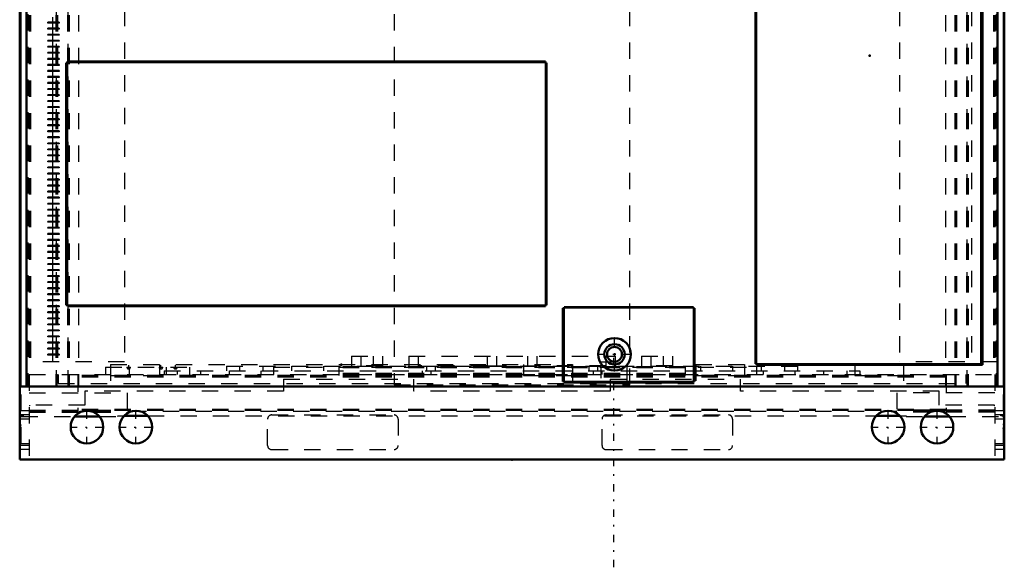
# Model space of a CAD drawing. Header units: inches. Extents: x -30.4 to 30.2, y -6.6 to 60.3.
# Tile 1 of 4: x -30.2 to 30.2, y -6.6 to 27. Entities that reach past the tile are written whole.
import ezdxf

# ---------------------------------------------------------------- set-up
doc = ezdxf.new("R2010")
doc.units = ezdxf.units.IN
doc.header["$MEASUREMENT"] = 0
doc.linetypes.add('Center', pattern=[1.5, 0.45, -0.5, 0.05, -0.5])
doc.linetypes.add('Dashed', pattern=[2, 1, -1])
for name, color, linetype, lineweight in [('2d ConnectionPoints', 7, 'Continuous', 50), ('AM_0', 7, 'Continuous', 50), ('AM_4', 3, 'Continuous', 25), ('AM_7', 7, 'Center', 25), ('AM_9', 6, 'Dashed', 25)]:
    doc.layers.add(name, color=color, linetype=linetype, lineweight=lineweight)

msp = doc.modelspace()

# ---------------------------------------------------------------- linework, layer by layer
at = {"layer": '2d ConnectionPoints'}
for p in [(21.92, 24.759), (6.284, 6.457), (-10.456, 5.829), (17.513, 5.829), (6.252, 5.226), (0, 0)]:
    msp.add_point(p, dxfattribs=at)
at = {"layer": 'AM_0'}
for p, q in [((-29.764, 53.572), (-29.764, 4.492)), ((29.764, 53.572), (29.764, 4.492)), ((14.92, 43.501), (14.92, 5.883)), ((14.954, 43.501), (14.954, 5.883)), ((28.754, 43.501), (28.754, 5.883)), ((28.788, 43.501), (28.788, 5.883)), ((28.854, 43.567), (28.854, 5.817)), ((30.147, 29.706), (30.147, 4.492)), ((30.181, 29.697), (30.181, 0)), ((-30.181, 27.675), (-30.181, 0)), ((-30.147, 27.675), (-30.147, 4.492)), ((-27.259, 24.335), (-27.326, 24.335)), ((-27.326, 24.335), (-27.326, 9.467)), ((-27.292, 24.335), (-27.292, 9.467)), ((-27.26, 24.407), (-27.26, 24.335)), ((2.046, 24.407), (-27.26, 24.407)), ((2.046, 24.373), (-27.26, 24.373)), ((2.112, 24.335), (2.045, 24.335)), ((2.046, 24.407), (2.046, 24.335)), ((2.078, 24.335), (2.078, 9.467)), ((2.112, 24.335), (2.112, 9.467)), ((-27.26, 9.467), (-27.326, 9.467)), ((-27.26, 9.407), (-27.26, 9.473)), ((2.046, 9.441), (-27.26, 9.441)), ((2.046, 9.407), (-27.26, 9.407)), ((2.045, 9.474), (2.046, 9.473)), ((2.046, 9.407), (2.046, 9.473)), ((2.112, 9.467), (2.046, 9.467)), ((3.191, 9.291), (3.125, 9.291)), ((3.125, 9.291), (3.125, 4.791)), ((3.159, 9.291), (3.159, 4.791)), ((3.191, 9.291), (3.191, 9.357)), ((11.125, 9.357), (3.191, 9.357)), ((11.125, 9.323), (3.191, 9.323)), ((3.192, 9.29), (3.191, 9.291)), ((11.125, 9.291), (11.124, 9.29)), ((11.125, 9.291), (11.125, 9.357)), ((11.191, 9.291), (11.125, 9.291)), ((11.157, 9.291), (11.157, 4.791)), ((11.191, 9.291), (11.191, 4.791)), ((14.986, 5.883), (14.92, 5.883)), ((14.986, 5.883), (14.987, 5.884)), ((14.986, 5.817), (14.986, 5.883)), ((28.854, 5.851), (14.986, 5.851)), ((28.854, 5.817), (14.986, 5.817)), ((28.721, 5.884), (28.722, 5.883)), ((28.788, 5.883), (28.722, 5.883)), ((-30.181, 4.492), (30.181, 4.492)), ((3.191, 4.791), (3.125, 4.791)), ((3.191, 4.725), (3.191, 4.791)), ((11.125, 4.759), (3.191, 4.759)), ((11.125, 4.725), (3.191, 4.725)), ((11.124, 4.792), (11.125, 4.791)), ((11.191, 4.791), (11.125, 4.791)), ((11.125, 4.725), (11.125, 4.791)), ((-26.822, 2.643), (-25.29, 2.643)), ((-23.781, 2.689), (-22.331, 2.689)), ((22.331, 2.689), (23.781, 2.689)), ((25.29, 2.643), (26.822, 2.643)), ((-30.181, 0), (30.181, 0))]:
    msp.add_line(p, q, dxfattribs=at)
for centre, radius in [((6.284, 6.457), 1), ((6.284, 6.457), 0.625), ((6.284, 6.457), 0.455), ((-26.056, 2), 1), ((-23.056, 2), 1), ((23.056, 2), 1), ((26.056, 2), 1)]:
    msp.add_circle(centre, radius, dxfattribs=at)
at = {"layer": 'AM_4'}
for p, q in [((14.987, 43.5), (14.987, 5.884)), ((28.721, 43.5), (28.721, 5.884)), ((30.113, 29.715), (30.113, 4.492)), ((-30.113, 27.675), (-30.113, 4.492)), ((2.046, 24.34), (-27.26, 24.34)), ((-27.259, 24.335), (-27.259, 9.474)), ((2.045, 24.335), (2.045, 9.474)), ((2.045, 9.474), (-27.259, 9.474)), ((3.192, 9.29), (3.192, 4.792)), ((11.124, 9.29), (3.192, 9.29)), ((11.124, 9.29), (11.124, 4.792)), ((28.721, 5.884), (14.987, 5.884)), ((28.854, 5.884), (28.788, 5.884)), ((11.124, 4.792), (3.192, 4.792))]:
    msp.add_line(p, q, dxfattribs=at)
at = {"layer": 'AM_7'}
for p, q in [((6.284, 5.407), (6.284, 7.507)), ((5.234, 6.457), (7.334, 6.457)), ((6.252, -6.6), (6.252, 6.6)), ((-23.616, 5.668), (-23.384, 5.668)), ((-23.5, 5.553), (-23.5, 5.783)), ((-21.636, 5.668), (-21.404, 5.668)), ((-21.52, 5.553), (-21.52, 5.783)), ((-20.745, 5.668), (-20.515, 5.668)), ((-20.63, 5.553), (-20.63, 5.783)), ((-26.056, 0.95), (-26.056, 3.05)), ((-23.056, 0.95), (-23.056, 3.05)), ((23.056, 0.95), (23.056, 3.05)), ((26.056, 0.95), (26.056, 3.05)), ((-27.106, 2), (-25.006, 2)), ((-24.106, 2), (-22.006, 2)), ((22.006, 2), (24.106, 2)), ((25.006, 2), (27.106, 2))]:
    msp.add_line(p, q, dxfattribs=at)
at = {"layer": 'AM_9'}
for p, q in [((-29.683, 53.308), (-29.683, 4.492)), ((-29.596, 53.25), (-29.596, 6)), ((-29.562, 53.25), (-29.562, 6)), ((-29.528, 53.25), (-29.528, 6)), ((-27.964, 53.25), (-27.964, 4.492)), ((-27.93, 4.492), (-27.93, 53.25)), ((-27.896, 53.25), (-27.896, 4.492)), ((-27.862, 53.25), (-27.862, 6)), ((-27.244, 53.25), (-27.244, 6)), ((-27.21, 4.492), (-27.21, 53.25)), ((-27.176, 53.25), (-27.176, 4.492)), ((-27.142, 53.25), (-27.142, 4.492)), ((-26.585, 53.25), (-26.585, 4.492)), ((-23.761, 53.573), (-23.761, 6)), ((-7.228, 53.31), (-7.228, 4.578)), ((7.228, 4.578), (7.228, 53.31)), ((23.761, 53.573), (23.761, 6)), ((26.585, 53.25), (26.585, 4.492)), ((27.142, 53.25), (27.142, 4.492)), ((27.176, 53.25), (27.176, 4.492)), ((27.21, 53.25), (27.21, 4.492)), ((27.244, 53.25), (27.244, 6)), ((27.862, 53.25), (27.862, 6)), ((27.896, 4.492), (27.896, 53.25)), ((27.93, 53.25), (27.93, 4.492)), ((27.964, 53.25), (27.964, 4.492)), ((28.161, 53.573), (28.161, 6)), ((29.528, 53.25), (29.528, 6)), ((29.562, 53.25), (29.562, 6)), ((29.596, 53.25), (29.596, 6)), ((29.683, 53.308), (29.683, 4.492)), ((14.986, 43.501), (14.986, 5.883)), ((28.779, 43.5), (28.779, 5.883)), ((-27.764, 26.812), (-28.449, 26.812)), ((-28.449, 26.761), (-28.449, 26.812)), ((-27.764, 26.761), (-28.449, 26.761)), ((-28.161, 27.131), (-28.161, 26.812)), ((-28.161, 26.761), (-28.161, 26.442)), ((-28.101, 26.812), (-28.101, 26.761)), ((-27.764, 26.812), (-27.764, 26.761)), ((-28.449, 26.391), (-28.449, 26.442)), ((-27.764, 26.442), (-28.449, 26.442)), ((-27.764, 26.391), (-28.449, 26.391)), ((-27.764, 26.072), (-28.449, 26.072)), ((-28.449, 26.021), (-28.449, 26.072)), ((-27.764, 26.021), (-28.449, 26.021)), ((-28.161, 26.391), (-28.161, 26.072)), ((-28.161, 26.021), (-28.161, 25.702)), ((-28.101, 26.442), (-28.101, 26.391)), ((-28.101, 26.072), (-28.101, 26.021)), ((-27.764, 26.442), (-27.764, 26.391)), ((-27.764, 26.072), (-27.764, 26.021)), ((-27.764, 25.702), (-28.449, 25.702)), ((-28.449, 25.651), (-28.449, 25.702)), ((-27.764, 25.651), (-28.449, 25.651)), ((-28.161, 25.651), (-28.161, 25.332)), ((-28.101, 25.702), (-28.101, 25.651)), ((-27.764, 25.702), (-27.764, 25.651)), ((-27.764, 25.332), (-28.449, 25.332)), ((-28.449, 25.281), (-28.449, 25.332)), ((-27.764, 25.281), (-28.449, 25.281)), ((-27.764, 24.962), (-28.449, 24.962)), ((-28.449, 24.911), (-28.449, 24.962)), ((-27.764, 24.911), (-28.449, 24.911)), ((-28.161, 25.281), (-28.161, 24.962)), ((-28.161, 24.911), (-28.161, 24.592)), ((-28.101, 25.332), (-28.101, 25.281)), ((-28.101, 24.962), (-28.101, 24.911)), ((-27.764, 25.332), (-27.764, 25.281)), ((-27.764, 24.962), (-27.764, 24.911)), ((-28.449, 24.541), (-28.449, 24.592)), ((-27.764, 24.592), (-28.449, 24.592)), ((-27.764, 24.541), (-28.449, 24.541)), ((-28.449, 24.171), (-28.449, 24.222)), ((-27.764, 24.222), (-28.449, 24.222)), ((-27.764, 24.171), (-28.449, 24.171)), ((-28.161, 24.541), (-28.161, 24.222)), ((-28.161, 24.171), (-28.161, 23.852)), ((-28.101, 24.592), (-28.101, 24.541)), ((-28.101, 24.222), (-28.101, 24.171)), ((-27.764, 24.592), (-27.764, 24.541)), ((-27.764, 24.222), (-27.764, 24.171)), ((-27.26, 24.335), (-27.26, 9.473)), ((2.046, 24.335), (2.046, 9.473)), ((-28.449, 23.801), (-28.449, 23.852)), ((-27.764, 23.852), (-28.449, 23.852)), ((-27.764, 23.801), (-28.449, 23.801)), ((-28.161, 23.801), (-28.161, 23.482)), ((-28.101, 23.852), (-28.101, 23.801)), ((-27.764, 23.852), (-27.764, 23.801)), ((-28.449, 23.431), (-28.449, 23.482)), ((-27.764, 23.482), (-28.449, 23.482)), ((-27.764, 23.431), (-28.449, 23.431)), ((-28.449, 23.061), (-28.449, 23.112)), ((-27.764, 23.112), (-28.449, 23.112)), ((-27.764, 23.061), (-28.449, 23.061)), ((-28.161, 23.431), (-28.161, 23.112)), ((-28.161, 23.061), (-28.161, 22.742)), ((-28.101, 23.482), (-28.101, 23.431)), ((-28.101, 23.112), (-28.101, 23.061)), ((-27.764, 23.482), (-27.764, 23.431)), ((-27.764, 23.112), (-27.764, 23.061)), ((-27.764, 22.742), (-28.449, 22.742)), ((-28.449, 22.691), (-28.449, 22.742)), ((-27.764, 22.691), (-28.449, 22.691)), ((-28.449, 22.321), (-28.449, 22.372)), ((-27.764, 22.372), (-28.449, 22.372)), ((-28.161, 22.691), (-28.161, 22.372)), ((-28.101, 22.742), (-28.101, 22.691)), ((-28.101, 22.372), (-28.101, 22.321)), ((-27.764, 22.742), (-27.764, 22.691)), ((-27.764, 22.372), (-27.764, 22.321)), ((-27.764, 22.321), (-28.449, 22.321)), ((-28.449, 21.951), (-28.449, 22.002)), ((-27.764, 22.002), (-28.449, 22.002)), ((-27.764, 21.951), (-28.449, 21.951)), ((-28.161, 22.321), (-28.161, 22.002)), ((-28.161, 21.951), (-28.161, 21.632)), ((-28.101, 22.002), (-28.101, 21.951)), ((-27.764, 22.002), (-27.764, 21.951)), ((-28.449, 21.581), (-28.449, 21.632)), ((-27.764, 21.632), (-28.449, 21.632)), ((-27.764, 21.581), (-28.449, 21.581)), ((-27.764, 21.262), (-28.449, 21.262)), ((-28.449, 21.211), (-28.449, 21.262)), ((-27.764, 21.211), (-28.449, 21.211)), ((-28.161, 21.581), (-28.161, 21.262)), ((-28.161, 21.211), (-28.161, 20.892)), ((-28.101, 21.632), (-28.101, 21.581)), ((-28.101, 21.262), (-28.101, 21.211)), ((-27.764, 21.632), (-27.764, 21.581)), ((-27.764, 21.262), (-27.764, 21.211)), ((-28.449, 20.841), (-28.449, 20.892)), ((-27.764, 20.892), (-28.449, 20.892)), ((-27.764, 20.841), (-28.449, 20.841)), ((-28.161, 20.841), (-28.161, 20.522)), ((-28.101, 20.892), (-28.101, 20.841)), ((-27.764, 20.892), (-27.764, 20.841)), ((-28.449, 20.471), (-28.449, 20.522)), ((-27.764, 20.522), (-28.449, 20.522)), ((-27.764, 20.471), (-28.449, 20.471)), ((-27.764, 20.152), (-28.449, 20.152)), ((-28.449, 20.101), (-28.449, 20.152)), ((-27.764, 20.101), (-28.449, 20.101)), ((-28.161, 20.471), (-28.161, 20.152)), ((-28.161, 20.101), (-28.161, 19.782)), ((-28.101, 20.522), (-28.101, 20.471)), ((-28.101, 20.152), (-28.101, 20.101)), ((-27.764, 20.522), (-27.764, 20.471)), ((-27.764, 20.152), (-27.764, 20.101)), ((-27.764, 19.782), (-28.449, 19.782)), ((-28.449, 19.731), (-28.449, 19.782)), ((-27.764, 19.731), (-28.449, 19.731)), ((-28.449, 19.361), (-28.449, 19.412)), ((-27.764, 19.412), (-28.449, 19.412)), ((-27.764, 19.361), (-28.449, 19.361)), ((-28.161, 19.731), (-28.161, 19.412)), ((-28.161, 19.361), (-28.161, 19.042)), ((-28.101, 19.782), (-28.101, 19.731)), ((-28.101, 19.412), (-28.101, 19.361)), ((-27.764, 19.782), (-27.764, 19.731)), ((-27.764, 19.412), (-27.764, 19.361)), ((-28.449, 18.991), (-28.449, 19.042)), ((-27.764, 19.042), (-28.449, 19.042)), ((-27.764, 18.991), (-28.449, 18.991)), ((-28.161, 18.991), (-28.161, 18.672)), ((-28.101, 19.042), (-28.101, 18.991)), ((-27.764, 19.042), (-27.764, 18.991)), ((-27.764, 18.672), (-28.449, 18.672)), ((-28.449, 18.621), (-28.449, 18.672)), ((-27.764, 18.621), (-28.449, 18.621)), ((-28.449, 18.251), (-28.449, 18.302)), ((-27.764, 18.302), (-28.449, 18.302)), ((-27.764, 18.251), (-28.449, 18.251)), ((-28.161, 18.621), (-28.161, 18.302)), ((-28.161, 18.251), (-28.161, 17.932)), ((-28.101, 18.672), (-28.101, 18.621)), ((-28.101, 18.302), (-28.101, 18.251)), ((-27.764, 18.672), (-27.764, 18.621)), ((-27.764, 18.302), (-27.764, 18.251)), ((-27.764, 17.932), (-28.449, 17.932)), ((-28.449, 17.881), (-28.449, 17.932)), ((-27.764, 17.881), (-28.449, 17.881)), ((-28.449, 17.511), (-28.449, 17.562)), ((-27.764, 17.562), (-28.449, 17.562)), ((-27.764, 17.511), (-28.449, 17.511)), ((-28.161, 17.881), (-28.161, 17.562)), ((-28.161, 17.511), (-28.161, 17.192)), ((-28.101, 17.932), (-28.101, 17.881)), ((-28.101, 17.562), (-28.101, 17.511)), ((-27.764, 17.932), (-27.764, 17.881)), ((-27.764, 17.562), (-27.764, 17.511)), ((-27.764, 17.192), (-28.449, 17.192)), ((-28.449, 17.141), (-28.449, 17.192)), ((-27.764, 17.141), (-28.449, 17.141)), ((-28.161, 17.141), (-28.161, 16.822)), ((-28.101, 17.192), (-28.101, 17.141)), ((-27.764, 17.192), (-27.764, 17.141)), ((-28.449, 16.771), (-28.449, 16.822)), ((-27.764, 16.822), (-28.449, 16.822)), ((-27.764, 16.771), (-28.449, 16.771)), ((-27.764, 16.452), (-28.449, 16.452)), ((-28.449, 16.401), (-28.449, 16.452)), ((-27.764, 16.401), (-28.449, 16.401)), ((-28.161, 16.771), (-28.161, 16.452)), ((-28.161, 16.401), (-28.161, 16.082)), ((-28.101, 16.822), (-28.101, 16.771)), ((-28.101, 16.452), (-28.101, 16.401)), ((-27.764, 16.822), (-27.764, 16.771)), ((-27.764, 16.452), (-27.764, 16.401)), ((-27.764, 16.082), (-28.449, 16.082)), ((-28.449, 16.031), (-28.449, 16.082)), ((-27.764, 16.031), (-28.449, 16.031)), ((-27.764, 15.712), (-28.449, 15.712)), ((-28.449, 15.661), (-28.449, 15.712)), ((-28.161, 16.031), (-28.161, 15.712)), ((-28.101, 16.082), (-28.101, 16.031)), ((-28.101, 15.712), (-28.101, 15.661)), ((-27.764, 16.082), (-27.764, 16.031)), ((-27.764, 15.712), (-27.764, 15.661)), ((-27.764, 15.661), (-28.449, 15.661)), ((-28.449, 15.291), (-28.449, 15.342)), ((-27.764, 15.342), (-28.449, 15.342)), ((-27.764, 15.291), (-28.449, 15.291)), ((-28.161, 15.661), (-28.161, 15.342)), ((-28.161, 15.291), (-28.161, 14.972)), ((-28.101, 15.342), (-28.101, 15.291)), ((-27.764, 15.342), (-27.764, 15.291)), ((-28.449, 14.921), (-28.449, 14.972)), ((-27.764, 14.972), (-28.449, 14.972)), ((-27.764, 14.921), (-28.449, 14.921)), ((-27.764, 14.602), (-28.449, 14.602)), ((-28.449, 14.551), (-28.449, 14.602)), ((-27.764, 14.551), (-28.449, 14.551)), ((-28.161, 14.921), (-28.161, 14.602)), ((-28.161, 14.551), (-28.161, 14.232)), ((-28.101, 14.972), (-28.101, 14.921)), ((-28.101, 14.602), (-28.101, 14.551)), ((-27.764, 14.972), (-27.764, 14.921)), ((-27.764, 14.602), (-27.764, 14.551)), ((-28.449, 14.181), (-28.449, 14.232)), ((-27.764, 14.232), (-28.449, 14.232)), ((-27.764, 14.181), (-28.449, 14.181)), ((-28.161, 14.181), (-28.161, 13.862)), ((-28.101, 14.232), (-28.101, 14.181)), ((-27.764, 14.232), (-27.764, 14.181)), ((-27.764, 13.862), (-28.449, 13.862)), ((-28.449, 13.811), (-28.449, 13.862)), ((-27.764, 13.811), (-28.449, 13.811)), ((-28.449, 13.441), (-28.449, 13.492)), ((-27.764, 13.492), (-28.449, 13.492)), ((-27.764, 13.441), (-28.449, 13.441)), ((-28.161, 13.811), (-28.161, 13.492)), ((-28.161, 13.441), (-28.161, 13.122)), ((-28.101, 13.862), (-28.101, 13.811)), ((-28.101, 13.492), (-28.101, 13.441)), ((-27.764, 13.862), (-27.764, 13.811)), ((-27.764, 13.492), (-27.764, 13.441)), ((-28.449, 13.071), (-28.449, 13.122)), ((-27.764, 13.122), (-28.449, 13.122)), ((-27.764, 13.071), (-28.449, 13.071)), ((-28.449, 12.701), (-28.449, 12.752)), ((-27.764, 12.752), (-28.449, 12.752)), ((-27.764, 12.701), (-28.449, 12.701)), ((-28.161, 13.071), (-28.161, 12.752)), ((-28.161, 12.701), (-28.161, 12.382)), ((-28.101, 13.122), (-28.101, 13.071)), ((-28.101, 12.752), (-28.101, 12.701)), ((-27.764, 13.122), (-27.764, 13.071)), ((-27.764, 12.752), (-27.764, 12.701)), ((-27.764, 12.382), (-28.449, 12.382)), ((-28.449, 12.331), (-28.449, 12.382)), ((-27.764, 12.331), (-28.449, 12.331)), ((-28.161, 12.331), (-28.161, 12.012)), ((-28.101, 12.382), (-28.101, 12.331)), ((-27.764, 12.382), (-27.764, 12.331)), ((-28.449, 11.961), (-28.449, 12.012)), ((-27.764, 12.012), (-28.449, 12.012)), ((-27.764, 11.961), (-28.449, 11.961)), ((-27.764, 11.642), (-28.449, 11.642)), ((-28.449, 11.591), (-28.449, 11.642)), ((-27.764, 11.591), (-28.449, 11.591)), ((-28.161, 11.961), (-28.161, 11.642)), ((-28.161, 11.591), (-28.161, 11.272)), ((-28.101, 12.012), (-28.101, 11.961)), ((-28.101, 11.642), (-28.101, 11.591)), ((-27.764, 12.012), (-27.764, 11.961)), ((-27.764, 11.642), (-27.764, 11.591)), ((-27.764, 11.272), (-28.449, 11.272)), ((-28.449, 11.221), (-28.449, 11.272)), ((-27.764, 11.221), (-28.449, 11.221)), ((-27.764, 10.902), (-28.449, 10.902)), ((-28.449, 10.851), (-28.449, 10.902)), ((-28.161, 11.221), (-28.161, 10.902)), ((-28.101, 11.272), (-28.101, 11.221)), ((-28.101, 10.902), (-28.101, 10.851)), ((-27.764, 11.272), (-27.764, 11.221)), ((-27.764, 10.902), (-27.764, 10.851)), ((-27.764, 10.851), (-28.449, 10.851)), ((-27.764, 10.532), (-28.449, 10.532)), ((-28.449, 10.481), (-28.449, 10.532)), ((-27.764, 10.481), (-28.449, 10.481)), ((-28.161, 10.851), (-28.161, 10.532)), ((-28.161, 10.481), (-28.161, 10.162)), ((-28.101, 10.532), (-28.101, 10.481)), ((-27.764, 10.532), (-27.764, 10.481)), ((-28.449, 10.111), (-28.449, 10.162)), ((-27.764, 10.162), (-28.449, 10.162)), ((-27.764, 10.111), (-28.449, 10.111)), ((-28.449, 9.741), (-28.449, 9.792)), ((-27.764, 9.792), (-28.449, 9.792)), ((-27.764, 9.741), (-28.449, 9.741)), ((-28.161, 10.111), (-28.161, 9.792)), ((-28.161, 9.741), (-28.161, 9.422)), ((-28.101, 10.162), (-28.101, 10.111)), ((-28.101, 9.792), (-28.101, 9.741)), ((-27.764, 10.162), (-27.764, 10.111)), ((-27.764, 9.792), (-27.764, 9.741)), ((-28.449, 9.371), (-28.449, 9.422)), ((-27.764, 9.422), (-28.449, 9.422)), ((-27.764, 9.371), (-28.449, 9.371)), ((-28.161, 9.371), (-28.161, 9.052)), ((-28.101, 9.422), (-28.101, 9.371)), ((-27.764, 9.422), (-27.764, 9.371)), ((-27.26, 9.473), (-27.259, 9.474)), ((2.046, 9.467), (-27.26, 9.467)), ((-27.259, 9.474), (-27.259, 9.467)), ((2.046, 9.474), (2.045, 9.474)), ((2.045, 9.474), (2.045, 9.467)), ((11.125, 9.291), (3.191, 9.291)), ((3.191, 9.291), (3.191, 4.791)), ((3.192, 9.29), (3.191, 9.29)), ((3.192, 9.291), (3.192, 9.29)), ((11.124, 9.291), (11.124, 9.29)), ((11.125, 9.29), (11.124, 9.29)), ((11.125, 9.291), (11.125, 4.791)), ((-28.449, 9.001), (-28.449, 9.052)), ((-27.764, 9.052), (-28.449, 9.052)), ((-27.764, 9.001), (-28.449, 9.001)), ((-28.449, 8.631), (-28.449, 8.682)), ((-27.764, 8.682), (-28.449, 8.682)), ((-27.764, 8.631), (-28.449, 8.631)), ((-28.161, 9.001), (-28.161, 8.682)), ((-28.161, 8.631), (-28.161, 8.312)), ((-28.101, 9.052), (-28.101, 9.001)), ((-28.101, 8.682), (-28.101, 8.631)), ((-27.764, 9.052), (-27.764, 9.001)), ((-27.764, 8.682), (-27.764, 8.631)), ((-27.764, 8.312), (-28.449, 8.312)), ((-28.449, 8.261), (-28.449, 8.312)), ((-27.764, 8.261), (-28.449, 8.261)), ((-28.449, 7.891), (-28.449, 7.942)), ((-27.764, 7.942), (-28.449, 7.942)), ((-27.764, 7.891), (-28.449, 7.891)), ((-28.161, 8.261), (-28.161, 7.942)), ((-28.161, 7.891), (-28.161, 7.572)), ((-28.101, 8.312), (-28.101, 8.261)), ((-28.101, 7.942), (-28.101, 7.891)), ((-27.764, 8.312), (-27.764, 8.261)), ((-27.764, 7.942), (-27.764, 7.891)), ((-27.764, 7.572), (-28.449, 7.572)), ((-28.449, 7.521), (-28.449, 7.572)), ((-27.764, 7.521), (-28.449, 7.521)), ((-28.161, 7.521), (-28.161, 7.202)), ((-28.101, 7.572), (-28.101, 7.521)), ((-27.764, 7.572), (-27.764, 7.521)), ((-28.449, 7.151), (-28.449, 7.202)), ((-27.764, 7.202), (-28.449, 7.202)), ((-27.764, 7.151), (-28.449, 7.151)), ((-28.449, 6.781), (-28.449, 6.832)), ((-27.764, 6.832), (-28.449, 6.832)), ((-27.764, 6.781), (-28.449, 6.781)), ((-28.161, 7.151), (-28.161, 6.832)), ((-28.161, 6.781), (-28.161, 6.462)), ((-28.101, 7.202), (-28.101, 7.151)), ((-28.101, 6.832), (-28.101, 6.781)), ((-27.764, 7.202), (-27.764, 7.151)), ((-27.764, 6.832), (-27.764, 6.781)), ((-28.449, 6.411), (-28.449, 6.462)), ((-27.764, 6.462), (-28.449, 6.462)), ((-27.764, 6.411), (-28.449, 6.411)), ((-28.161, 6.411), (-28.161, 6)), ((-28.101, 6.462), (-28.101, 6.411)), ((-27.764, 6.462), (-27.764, 6.411)), ((-9.837, 6.348), (-9.837, 5.738)), ((-9.837, 6.348), (-7.931, 6.348)), ((-9.259, 6.348), (-9.259, 5.738)), ((-8.509, 6.348), (-8.509, 5.738)), ((-7.931, 6.348), (-7.931, 5.738)), ((-6.328, 6.348), (-6.328, 5.738)), ((-6.328, 6.348), (6.328, 6.348)), ((-5.75, 6.348), (-5.75, 5.738)), ((-1.531, 6.348), (-1.531, 5.738)), ((-0.953, 6.348), (-0.953, 5.738)), ((0.953, 6.348), (0.953, 5.738)), ((1.531, 6.348), (1.531, 5.738)), ((5.75, 6.348), (5.75, 5.738)), ((6.328, 6.348), (6.328, 5.738)), ((7.931, 6.348), (7.931, 5.738)), ((7.931, 6.348), (9.837, 6.348)), ((8.509, 6.348), (8.509, 5.738)), ((9.259, 6.348), (9.259, 5.738)), ((9.837, 6.348), (9.837, 5.738)), ((-23.761, 6), (-29.764, 6)), ((-24.929, 5.668), (-24.929, 5.226)), ((-24.929, 5.668), (-19.746, 5.668)), ((-24.612, 5.829), (-24.612, 4.667)), ((-24.612, 5.829), (3.7, 5.829)), ((-23.468, 5.668), (-23.468, 5.226)), ((-21.615, 5.829), (-21.615, 5.166)), ((-21.328, 5.453), (-21.328, 5.226)), ((-21.328, 5.453), (21.328, 5.453)), ((-21.207, 5.668), (-21.207, 5.226)), ((-20.522, 5.453), (-20.522, 5.226)), ((-19.746, 5.226), (-19.746, 5.668)), ((-19.1, 5.453), (-19.1, 5.226)), ((-17.504, 5.738), (-17.504, 5.453)), ((-17.504, 5.738), (17.504, 5.738)), ((-17.336, 5.453), (-17.336, 5.226)), ((-16.697, 5.738), (-16.697, 5.453)), ((-15.389, 5.453), (-15.389, 5.226)), ((-15.275, 5.738), (-15.275, 5.453)), ((-14.617, 5.668), (14.987, 5.668)), ((-14.617, 5.668), (-14.617, 5.226)), ((-13.512, 5.738), (-13.512, 5.453)), ((-11.564, 5.738), (-11.564, 5.453)), ((-10.625, 5.738), (-10.625, 5.167)), ((10.625, 5.687), (-10.625, 5.687)), ((10.625, 5.627), (-10.625, 5.627)), ((-7.931, 5.747), (-9.837, 5.747)), ((-1.531, 5.742), (-5.75, 5.742)), ((-5.499, 5.453), (-5.499, 5.226)), ((-5.234, 5.738), (-5.234, 5.453)), ((-4.973, 5.453), (-4.973, 5.226)), ((-4.708, 5.738), (-4.708, 5.453)), ((-1.531, 5.742), (-1.336, 5.747)), ((-1.336, 5.747), (1.336, 5.747)), ((0.703, 5.829), (0.703, 5.166)), ((5.75, 5.742), (1.531, 5.742)), ((3.7, 5.829), (3.7, 4.667)), ((4.708, 5.738), (4.708, 5.453)), ((4.973, 5.453), (4.973, 5.226)), ((5.234, 5.738), (5.234, 5.453)), ((5.44, 6), (7.065, 6)), ((5.44, 6), (5.44, 4.667)), ((5.499, 5.453), (5.499, 5.226)), ((7.065, 4.667), (7.065, 6)), ((9.837, 5.747), (7.931, 5.747)), ((10.625, 5.738), (10.625, 5.167)), ((11.26, 5.829), (11.26, 4.667)), ((11.26, 5.829), (24.01, 5.829)), ((11.564, 5.738), (11.564, 5.453)), ((13.512, 5.738), (13.512, 5.453)), ((14.257, 5.829), (14.257, 5.166)), ((14.987, 5.884), (14.986, 5.884)), ((28.722, 5.883), (14.986, 5.883)), ((14.987, 5.668), (14.987, 5.226)), ((15.275, 5.738), (15.275, 5.453)), ((15.389, 5.453), (15.389, 5.226)), ((16.697, 5.738), (16.697, 5.453)), ((17.336, 5.453), (17.336, 5.226)), ((17.504, 5.738), (17.504, 5.453)), ((19.1, 5.453), (19.1, 5.226)), ((20.522, 5.453), (20.522, 5.226)), ((21.013, 5.829), (21.013, 5.166)), ((21.328, 5.453), (21.328, 5.226)), ((29.764, 6), (23.761, 6)), ((24.01, 5.829), (24.01, 4.667)), ((28.788, 5.884), (28.721, 5.884)), ((-29.594, 5.226), (-29.594, 0.058)), ((-29.594, 5.226), (29.594, 5.226)), ((-27.825, 5.226), (-27.825, 4.667)), ((-26.625, 5.167), (-26.625, 2.964)), ((26.625, 5.167), (-26.625, 5.167)), ((26.625, 5.107), (-26.625, 5.107)), ((26.625, 5.047), (-26.625, 5.047)), ((-24.612, 5.166), (-21.615, 5.166)), ((-14.008, 4.939), (-6.008, 4.939)), ((-14.008, 4.939), (-14.008, 4.189)), ((10.625, 5.287), (-10.625, 5.287)), ((10.625, 5.227), (-10.625, 5.227)), ((-6.008, 4.189), (-6.008, 4.939)), ((0.703, 5.166), (3.7, 5.166)), ((6.008, 4.939), (14.008, 4.939)), ((6.008, 4.939), (6.008, 4.189)), ((11.26, 5.166), (14.257, 5.166)), ((14.008, 4.189), (14.008, 4.939)), ((21.013, 5.166), (24.01, 5.166)), ((26.625, 5.167), (26.625, 2.964)), ((27.825, 5.226), (27.825, 4.667)), ((29.594, 5.226), (29.594, 0.058)), ((-29.683, 4.562), (-29.764, 4.562)), ((-27.825, 4.667), (27.825, 4.667)), ((-7.228, 4.578), (7.228, 4.578)), ((11.125, 4.791), (3.191, 4.791)), ((11.125, 4.792), (11.124, 4.792)), ((29.683, 4.562), (29.764, 4.562)), ((-30.181, 4.003), (-30.114, 4.003)), ((-30.147, 4.003), (-30.147, 2.277)), ((-30.114, 4.003), (-30.114, 0)), ((-29.594, 4.104), (-23.59, 4.104)), ((-14.008, 4.189), (-26.188, 4.189)), ((-26.188, 4.189), (-26.188, 3.347)), ((-23.59, 4.104), (-23.59, 2.904)), ((6.008, 4.189), (-6.008, 4.189)), ((26.188, 4.189), (14.008, 4.189)), ((23.59, 4.104), (23.59, 2.904)), ((29.594, 4.104), (23.59, 4.104)), ((26.188, 3.347), (26.188, 4.189)), ((30.114, 4.003), (30.114, 0)), ((30.181, 4.003), (30.114, 4.003)), ((30.147, 4.003), (30.147, 2.277)), ((-30.114, 3.393), (-30.16, 3.393)), ((-30.16, 3.393), (-30.16, 2.735)), ((-29.573, 3.301), (-29.594, 3.301)), ((-29.594, 3.024), (-23.59, 3.024)), ((-29.573, 3.347), (-29.573, 3.301)), ((-26.188, 3.347), (-29.573, 3.347)), ((26.625, 3.077), (-26.625, 3.077)), ((29.594, 3.024), (23.59, 3.024)), ((29.573, 3.347), (26.188, 3.347)), ((29.573, 3.301), (29.573, 3.347)), ((29.594, 3.301), (29.573, 3.301)), ((30.16, 3.393), (30.114, 3.393)), ((30.16, 2.735), (30.16, 3.393)), ((-30.147, 2.937), (-30.181, 2.937)), ((-29.594, 3), (-30.114, 3)), ((-29.594, 2.74), (-30.114, 2.74)), ((-29.594, 2.49), (-30.114, 2.49)), ((-29.973, 2.689), (-30.068, 2.689)), ((-30.068, 2.643), (-26.822, 2.643)), ((-29.973, 2.74), (-29.973, 2.689)), ((-29.594, 2.964), (-23.59, 2.964)), ((-29.594, 2.904), (-23.59, 2.904)), ((26.625, 3.017), (-26.625, 3.017)), ((-25.29, 2.643), (-24.16, 2.643)), ((-24.16, 2.643), (-24.16, 2.689)), ((-24.16, 2.689), (-23.781, 2.689)), ((23.59, 2.957), (-23.59, 2.957)), ((-22.331, 2.689), (22.331, 2.689)), ((-14.982, 0.87), (-14.982, 2.49)), ((-14.732, 2.74), (-7.232, 2.74)), ((-6.982, 2.49), (-6.982, 0.87)), ((5.518, 0.87), (5.518, 2.49)), ((5.768, 2.74), (13.268, 2.74)), ((13.518, 2.49), (13.518, 0.87)), ((29.594, 2.964), (23.59, 2.964)), ((29.594, 2.904), (23.59, 2.904)), ((23.781, 2.689), (24.16, 2.689)), ((24.16, 2.689), (24.16, 2.643)), ((24.16, 2.643), (25.29, 2.643)), ((26.822, 2.643), (30.068, 2.643)), ((30.114, 3), (29.594, 3)), ((30.114, 2.74), (29.594, 2.74)), ((30.114, 2.49), (29.594, 2.49)), ((29.973, 2.689), (29.973, 2.74)), ((30.068, 2.689), (29.973, 2.689)), ((30.181, 2.937), (30.147, 2.937)), ((-30.147, 1.723), (-30.147, 0)), ((30.147, 1.723), (30.147, 0)), ((-30.181, 1.063), (-30.147, 1.063)), ((-30.114, 1), (-29.594, 1)), ((-29.594, 0.87), (-30.114, 0.87)), ((-29.594, 0.62), (-30.114, 0.62)), ((-14.732, 0.62), (-7.232, 0.62)), ((5.768, 0.62), (13.268, 0.62)), ((29.594, 1), (30.114, 1)), ((30.114, 0.87), (29.594, 0.87)), ((30.114, 0.62), (29.594, 0.62)), ((30.147, 1.063), (30.181, 1.063)), ((-29.594, 0.058), (29.594, 0.058)), ((-27.766, 0.058), (-27.766, 0)), ((27.766, 0.058), (27.766, 0))]:
    msp.add_line(p, q, dxfattribs=at)
for points in [[(1.336, 5.747), (1.523, 5.742), (1.531, 5.742)], [(-30.147, 2.277), (-30.143, 2.211), (-30.137, 2.171), (-30.131, 2.144), (-30.127, 2.127), (-30.124, 2.116), (-30.121, 2.109), (-30.118, 2.103), (-30.116, 2.101), (-30.115, 2.1), (-30.114, 2.1)], [(30.114, 2.1), (30.116, 2.101), (30.118, 2.103), (30.123, 2.115), (30.136, 2.164), (30.147, 2.277)], [(30.147, 1.723), (30.143, 1.789), (30.137, 1.829), (30.131, 1.856), (30.127, 1.873), (30.124, 1.884), (30.121, 1.891), (30.118, 1.897), (30.116, 1.899), (30.115, 1.9), (30.114, 1.9)]]:
    msp.add_lwpolyline(points, dxfattribs=at)
for centre, radius, start, end in [((-23.5, 5.668), 0.11, 180, 0), ((-21.52, 5.668), 0.11, 180, 0), ((-20.63, 5.668), 0.11, 180, 0), ((-30.068, 2.735), 0.092, 180, 270), ((-30.068, 2.735), 0.046, 180, 270), ((-14.732, 2.49), 0.25, 90, 180), ((-7.232, 2.49), 0.25, 360, 90), ((5.768, 2.49), 0.25, 90, 180), ((13.268, 2.49), 0.25, 0, 90), ((30.068, 2.735), 0.092, 270, 0), ((30.068, 2.735), 0.046, 270, 0), ((-14.732, 0.87), 0.25, 180, 270), ((-7.232, 0.87), 0.25, 270, 360), ((5.768, 0.87), 0.25, 180, 270), ((13.268, 0.87), 0.25, 270, 0)]:
    msp.add_arc(centre, radius, start, end, dxfattribs=at)

doc.saveas('drawing.dxf')
